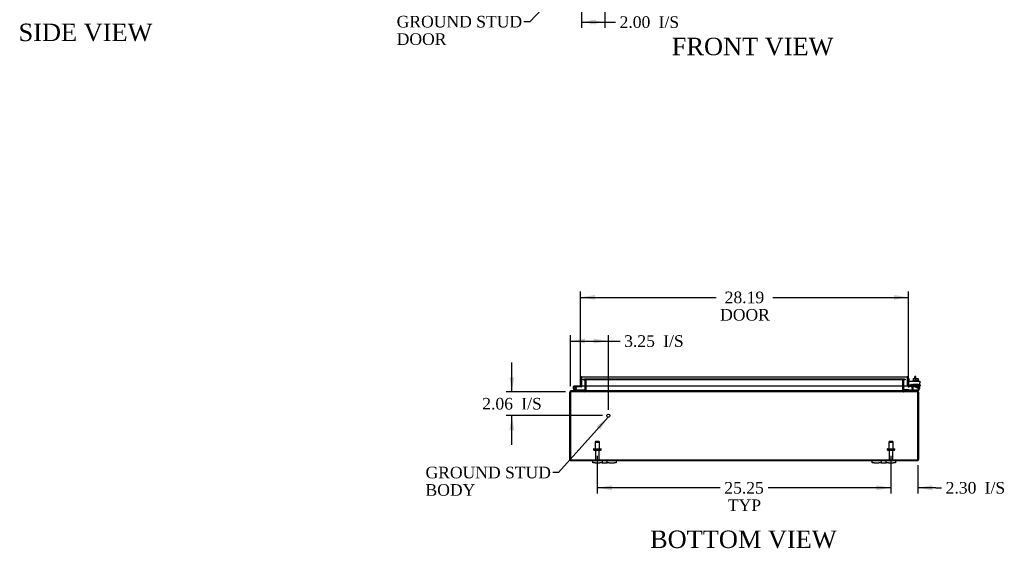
# Model space of a CAD drawing. Header units: inches. Extents: x 12 to 226, y 8 to 156.
# Tile 1 of 8: x 16 to 100, y 8 to 53. Entities that reach past the tile are written whole.
import ezdxf
from ezdxf.enums import TextEntityAlignment as Align

# ---------------------------------------------------------------- set-up
doc = ezdxf.new("R2010")
doc.units = ezdxf.units.IN
doc.header["$MEASUREMENT"] = 0
for name, color, linetype in [('COM40153-1', 7, 'CONTINUOUS'), ('COM40153-2', 7, 'CONTINUOUS'), ('COM42667', 7, 'CONTINUOUS'), ('COM42780', 7, 'CONTINUOUS'), ('COM48490', 7, 'CONTINUOUS'), ('COM71780-21', 7, 'CONTINUOUS'), ('DEFAULT', 7, 'CONTINUOUS'), ('FET07710', 7, 'CONTINUOUS'), ('HNG10620-32B', 7, 'CONTINUOUS'), ('HNG10620-32C', 7, 'CONTINUOUS'), ('HNG10620-32P', 7, 'CONTINUOUS'), ('SCC19011', 7, 'CONTINUOUS'), ('STD21878', 7, 'CONTINUOUS'), ('STD26094', 7, 'CONTINUOUS'), ('WAF25035', 7, 'CONTINUOUS')]:
    doc.layers.add(name, color=color, linetype=linetype)
doc.styles.add('SEACAD_TIMES_NEW_ROMAN', font='times.ttf')

# ---------------------------------------------------------------- blocks, each defined once
blk = doc.blocks.new('SEANNOT_GROUP1')
at = {"layer": 'DEFAULT', "linetype": 'Continuous'}
blk.add_hatch(color=136, dxfattribs=at).paths.add_polyline_path([(65.511, 17.844), (66.189, 18.914), (65.201, 18.122)])
at = {"layer": 'DEFAULT', "color": 136, "linetype": 'Continuous'}
blk.add_line((61.936, 14.16), (61.436, 14.16), dxfattribs=at)
blk.add_lwpolyline([(61.936, 14.16), (66.189, 18.914)], dxfattribs=at)
at = {"layer": 'DEFAULT', "color": 136, "linetype": 'Continuous', "style": 'SEACAD_TIMES_NEW_ROMAN'}
for s, p in [('GROUND STUD', (50.493, 14.66)), ('BODY', (50.493, 13.16))]:
    blk.add_text(s, height=1, dxfattribs=at).set_placement(p, align=Align.TOP_LEFT)
blk = doc.blocks.new('SEANNOT_GROUP2')
at = {"layer": 'DEFAULT', "linetype": 'Continuous'}
blk.add_hatch(color=136, dxfattribs=at).paths.add_polyline_path([(65.108, 58.616), (65.815, 59.667), (64.805, 58.902)])
at = {"layer": 'DEFAULT', "color": 136, "linetype": 'Continuous'}
blk.add_line((59.457, 52.944), (58.957, 52.944), dxfattribs=at)
blk.add_lwpolyline([(59.457, 52.944), (65.815, 59.667)], dxfattribs=at)
at = {"layer": 'DEFAULT', "color": 136, "linetype": 'Continuous', "style": 'SEACAD_TIMES_NEW_ROMAN'}
for s, p in [('GROUND STUD', (48.015, 53.444)), ('DOOR', (48.015, 51.944))]:
    blk.add_text(s, height=1, dxfattribs=at).set_placement(p, align=Align.TOP_LEFT)
blk = doc.blocks.new('GDIMGGROUP4')
at = {"layer": 'DEFAULT', "linetype": 'Continuous'}
for points in [[(66.518, 12.639), (66.518, 13.056), (65.268, 12.848)], [(89.268, 12.639), (90.518, 12.848), (89.268, 13.056)]]:
    blk.add_hatch(color=136, dxfattribs=at).paths.add_polyline_path(points)
at = {"layer": 'DEFAULT', "color": 136, "linetype": 'Continuous'}
for p, q in [((65.268, 15.593), (65.268, 12.348)), ((90.518, 15.593), (90.518, 12.348)), ((75.837, 12.848), (65.268, 12.848)), ((90.518, 12.848), (79.949, 12.848))]:
    blk.add_line(p, q, dxfattribs=at)
at = {"layer": 'DEFAULT', "color": 136, "linetype": 'Continuous', "style": 'SEACAD_TIMES_NEW_ROMAN'}
for s, p in [('25.25', (76.187, 13.348)), ('TYP', (76.495, 11.848))]:
    blk.add_text(s, height=1, dxfattribs=at).set_placement(p, align=Align.TOP_LEFT)
blk = doc.blocks.new('GDIMGGROUP11')
at = {"layer": 'DEFAULT', "linetype": 'Continuous'}
for points in [[(65.08, 29.434), (63.83, 29.226), (65.08, 29.018)], [(90.768, 29.434), (90.768, 29.018), (92.018, 29.226)]]:
    blk.add_hatch(color=136, dxfattribs=at).paths.add_polyline_path(points)
at = {"layer": 'DEFAULT', "color": 136, "linetype": 'Continuous'}
for p, q in [((63.83, 22.099), (63.83, 29.726)), ((92.018, 22.127), (92.018, 29.726)), ((63.83, 29.226), (75.477, 29.226)), ((80.371, 29.226), (92.018, 29.226))]:
    blk.add_line(p, q, dxfattribs=at)
at = {"layer": 'DEFAULT', "color": 136, "linetype": 'Continuous', "style": 'SEACAD_TIMES_NEW_ROMAN'}
for s, p in [('28.19', (76.218, 29.726)), ('DOOR', (75.827, 28.226))]:
    blk.add_text(s, height=1, dxfattribs=at).set_placement(p, align=Align.TOP_LEFT)
blk = doc.blocks.new('GDIMGGROUP14')
at = {"layer": 'DEFAULT', "linetype": 'Continuous'}
for points in [[(89.268, 12.639), (90.518, 12.848), (89.268, 13.056)], [(94.071, 12.639), (94.071, 13.056), (92.821, 12.848)]]:
    blk.add_hatch(color=136, dxfattribs=at).paths.add_polyline_path(points)
at = {"layer": 'DEFAULT', "color": 136, "linetype": 'Continuous'}
for p, q in [((90.518, 15.593), (90.518, 12.348)), ((92.821, 14.792), (92.821, 12.348)), ((90.518, 12.848), (88.018, 12.848)), ((94.371, 12.848), (92.821, 12.848)), ((94.371, 12.848), (94.871, 12.848))]:
    blk.add_line(p, q, dxfattribs=at)
at = {"layer": 'DEFAULT', "color": 136, "linetype": 'Continuous', "style": 'SEACAD_TIMES_NEW_ROMAN'}
for s, p in [('2.30', (95.221, 13.348)), ('I/S', (98.575, 13.348))]:
    blk.add_text(s, height=1, dxfattribs=at).set_placement(p, align=Align.TOP_LEFT)
blk = doc.blocks.new('GDIMGGROUP15')
at = {"layer": 'DEFAULT', "linetype": 'Continuous'}
for points in [[(65.152, 52.699), (65.152, 53.115), (63.902, 52.907)], [(64.652, 52.699), (65.902, 52.907), (64.652, 53.115)]]:
    blk.add_hatch(color=136, dxfattribs=at).paths.add_polyline_path(points)
at = {"layer": 'DEFAULT', "color": 136, "linetype": 'Continuous'}
for p, q in [((65.902, 59.278), (65.902, 52.407)), ((63.902, 57.278), (63.902, 52.407)), ((63.902, 52.907), (66.332, 52.907)), ((66.332, 52.907), (66.832, 52.907))]:
    blk.add_line(p, q, dxfattribs=at)
at = {"layer": 'DEFAULT', "color": 136, "linetype": 'Continuous', "style": 'SEACAD_TIMES_NEW_ROMAN'}
for s, p in [('2.00', (67.182, 53.407)), ('I/S', (70.536, 53.407))]:
    blk.add_text(s, height=1, dxfattribs=at).set_placement(p, align=Align.TOP_LEFT)
blk = doc.blocks.new('GDIMGGROUP16')
at = {"layer": 'DEFAULT', "linetype": 'Continuous'}
for points in [[(64.215, 25.678), (62.965, 25.47), (64.215, 25.261)], [(64.965, 25.678), (64.965, 25.261), (66.215, 25.47)]]:
    blk.add_hatch(color=136, dxfattribs=at).paths.add_polyline_path(points)
at = {"layer": 'DEFAULT', "color": 136, "linetype": 'Continuous'}
for p, q in [((62.965, 21.576), (62.965, 25.97)), ((62.965, 25.47), (66.725, 25.47)), ((66.215, 19.552), (66.215, 25.97)), ((66.725, 25.47), (67.225, 25.47))]:
    blk.add_line(p, q, dxfattribs=at)
at = {"layer": 'DEFAULT', "color": 136, "linetype": 'Continuous', "style": 'SEACAD_TIMES_NEW_ROMAN'}
for s, p in [('3.25', (67.575, 25.97)), ('I/S', (70.93, 25.97))]:
    blk.add_text(s, height=1, dxfattribs=at).set_placement(p, align=Align.TOP_LEFT)
blk = doc.blocks.new('GDIMGGROUP17')
at = {"layer": 'DEFAULT', "linetype": 'Continuous'}
for points in [[(57.707, 22.362), (57.915, 21.112), (58.124, 22.362)], [(57.707, 17.802), (58.124, 17.802), (57.915, 19.052)]]:
    blk.add_hatch(color=136, dxfattribs=at).paths.add_polyline_path(points)
at = {"layer": 'DEFAULT', "color": 136, "linetype": 'Continuous'}
for p, q in [((57.915, 21.112), (57.915, 23.612)), ((62.527, 21.112), (57.415, 21.112)), ((65.715, 19.052), (57.415, 19.052)), ((57.915, 16.552), (57.915, 19.052))]:
    blk.add_line(p, q, dxfattribs=at)
at = {"layer": 'DEFAULT', "color": 136, "linetype": 'Continuous', "style": 'SEACAD_TIMES_NEW_ROMAN'}
for s, p in [('2.06', (55.373, 20.582)), ('I/S', (58.727, 20.582))]:
    blk.add_text(s, height=1, dxfattribs=at).set_placement(p, align=Align.TOP_LEFT)

msp = doc.modelspace()

# ---------------------------------------------------------------- linework, layer by layer
at = {"layer": 'COM40153-1', "color": 7}
for p, q in [((92.571, 22.256), (92.571, 22.434)), ((92.643, 22.434), (92.571, 22.434)), ((92.643, 22.256), (92.643, 22.434))]:
    msp.add_line(p, q, dxfattribs=at)
at = {"layer": 'COM40153-2', "color": 7}
for p, q in [((92.09, 22.222), (92.018, 22.222)), ((92.09, 22.03), (92.09, 22.222)), ((92.302, 21.622), (92.144, 21.622)), ((92.294, 21.694), (92.19, 21.694)), ((93.018, 21.694), (92.989, 21.694)), ((92.989, 21.622), (93.018, 21.622)), ((93.018, 21.694), (93.018, 21.622))]:
    msp.add_line(p, q, dxfattribs=at)
msp.add_arc((92.126, 21.73), 0.108, 180, 186.85453, dxfattribs=at)
at = {"layer": 'COM42667', "color": 7}
for p, q in [((92.019, 22.03), (92.989, 22.03)), ((92.019, 21.887), (92.019, 22.03)), ((92.989, 22.03), (92.989, 21.887)), ((92.019, 21.887), (92.019, 21.631)), ((92.133, 21.605), (92.192, 21.696)), ((92.302, 21.664), (92.302, 21.404)), ((92.652, 21.493), (92.767, 21.654)), ((92.652, 21.464), (92.652, 21.493)), ((92.761, 21.464), (92.652, 21.464)), ((92.761, 21.605), (92.682, 21.493)), ((92.682, 21.493), (92.761, 21.493)), ((92.761, 21.493), (92.761, 21.605)), ((92.761, 21.404), (92.761, 21.464)), ((92.792, 21.404), (92.761, 21.404)), ((92.767, 21.654), (92.792, 21.654)), ((92.792, 21.654), (92.792, 21.493)), ((92.792, 21.493), (92.825, 21.493)), ((92.825, 21.464), (92.792, 21.464)), ((92.792, 21.464), (92.792, 21.404)), ((92.825, 21.493), (92.825, 21.464)), ((92.989, 21.404), (92.989, 21.887))]:
    msp.add_line(p, q, dxfattribs=at)
for centre, radius, start, end in [((92.079, 21.631), 0.06, 180, 202.199), ((92.242, 21.664), 0.06, 0, 147.15449), ((92.427, 21.404), 0.125, 180, 270), ((92.864, 21.404), 0.125, 270, 0)]:
    msp.add_arc(centre, radius, start, end, dxfattribs=at)
at = {"layer": 'COM42780', "color": 7}
for p, q in [((91.59, 21.277), (91.657, 21.344)), ((91.59, 21.277), (91.64, 21.226)), ((91.657, 21.344), (91.707, 21.293)), ((91.741, 21.279), (92.64, 21.279)), ((91.775, 21.278), (91.775, 21.279)), ((91.835, 21.278), (91.775, 21.278)), ((91.835, 21.278), (91.835, 21.279)), ((91.863, 21.278), (91.835, 21.278)), ((91.863, 21.278), (91.863, 21.279)), ((92.025, 21.278), (91.863, 21.278)), ((91.976, 21.278), (91.976, 21.279)), ((92.025, 21.278), (92.025, 21.279)), ((92.389, 21.616), (92.39, 21.67)), ((92.39, 21.756), (92.89, 21.756)), ((92.39, 21.67), (92.39, 21.756)), ((92.39, 21.67), (92.39, 21.2)), ((92.39, 21.661), (92.89, 21.661)), ((92.445, 21.661), (92.445, 21.566)), ((92.445, 21.566), (92.835, 21.566)), ((92.515, 21.756), (92.515, 21.566)), ((92.533, 21.756), (92.533, 21.566)), ((92.64, 21.279), (92.89, 21.279)), ((92.746, 21.566), (92.746, 21.756)), ((92.765, 21.756), (92.765, 21.566)), ((92.89, 21.184), (92.785, 21.184)), ((92.835, 21.566), (92.835, 21.661)), ((92.89, 21.616), (92.89, 21.756)), ((92.89, 21.327), (92.89, 21.616)), ((92.89, 21.282), (92.89, 21.327)), ((92.89, 21.279), (92.89, 21.282)), ((92.89, 21.279), (92.89, 21.184))]:
    msp.add_line(p, q, dxfattribs=at)
for radius in [0.143, 0.048]:
    msp.add_arc((91.741, 21.327), radius, 225, 270, dxfattribs=at)
msp.add_ellipse((92.14, 22.285), major_axis=(0, -14.322), ratio=0.017455, start_param=1.503851, end_param=1.524085, dxfattribs=at)
for points, knots in [([(92.381, 21.279), (92.383, 21.279), (92.384, 21.281), (92.386, 21.284), (92.386, 21.285), (92.387, 21.287)], [0, 0, 0, 0, 0.25, 0.25, 0.3597521, 0.3597521, 0.3597521, 0.3597521]), ([(92.39, 21.2), (92.39, 21.195), (92.389, 21.191), (92.386, 21.186), (92.384, 21.184), (92.381, 21.184)], [0, 0, 0, 0, 0.5, 0.5, 1, 1, 1, 1]), ([(92.387, 21.287), (92.387, 21.287), (92.387, 21.287), (92.387, 21.289), (92.387, 21.291), (92.388, 21.297), (92.389, 21.303), (92.389, 21.314), (92.389, 21.32), (92.389, 21.327)], [0.3597521, 0.3597521, 0.3597521, 0.3597521, 0.375, 0.375, 0.5, 0.5, 0.75, 0.75, 1, 1, 1, 1])]:
    msp.add_open_spline(points, degree=3, knots=knots, dxfattribs=at)
at = {"layer": 'COM48490', "color": 7}
for p, q in [((64.038, 22.197), (64.114, 22.197)), ((64.038, 22.125), (64.038, 22.197)), ((64.114, 22.125), (64.038, 22.125)), ((64.114, 22.197), (64.121, 22.197)), ((64.114, 22.125), (64.121, 22.125)), ((64.121, 22.197), (64.166, 22.197)), ((64.121, 22.197), (64.121, 22.125)), ((64.166, 22.125), (64.121, 22.125)), ((64.16, 22.125), (64.16, 22.197)), ((91.619, 22.197), (64.166, 22.197)), ((91.619, 22.125), (64.166, 22.125)), ((64.178, 22.125), (64.178, 22.197)), ((64.196, 22.089), (64.268, 22.089)), ((64.196, 22.089), (64.196, 21.627)), ((64.268, 22.089), (64.268, 21.627)), ((64.281, 21.627), (64.281, 22.089)), ((91.505, 22.089), (91.505, 21.627)), ((91.59, 22.089), (91.518, 22.089)), ((91.518, 22.089), (91.518, 21.627)), ((91.59, 22.089), (91.59, 21.627)), ((91.608, 22.125), (91.608, 22.197)), ((91.619, 22.197), (91.664, 22.197)), ((91.664, 22.125), (91.619, 22.125)), ((91.626, 22.197), (91.626, 22.125)), ((91.672, 22.197), (91.664, 22.197)), ((91.664, 22.125), (91.664, 22.197)), ((91.672, 22.125), (91.664, 22.125)), ((91.672, 22.197), (91.748, 22.197)), ((91.748, 22.125), (91.672, 22.125)), ((91.748, 22.197), (91.748, 22.125)), ((63.001, 21.16), (63.001, 21.184)), ((63.001, 21.184), (63.025, 21.184)), ((63.025, 21.184), (63.025, 21.112)), ((63.025, 21.184), (63.027, 21.184)), ((63.027, 21.112), (63.027, 21.184)), ((92.759, 21.184), (63.027, 21.184)), ((63.043, 21.184), (63.043, 21.112)), ((64.16, 21.184), (64.16, 21.112)), ((64.178, 21.184), (64.178, 21.112)), ((64.196, 21.627), (64.196, 21.22)), ((64.196, 21.22), (64.268, 21.22)), ((64.268, 21.627), (64.268, 21.22)), ((64.281, 21.22), (64.281, 21.627)), ((91.505, 21.627), (91.505, 21.22)), ((91.518, 21.627), (91.518, 21.22)), ((91.59, 21.22), (91.518, 21.22)), ((91.59, 21.627), (91.59, 21.22)), ((91.608, 21.184), (91.608, 21.112)), ((91.626, 21.112), (91.626, 21.184)), ((92.743, 21.184), (92.743, 21.112)), ((92.759, 21.112), (92.759, 21.184)), ((92.759, 21.184), (92.761, 21.184)), ((92.761, 21.184), (92.761, 21.112)), ((92.761, 21.184), (92.785, 21.184)), ((92.785, 21.16), (92.785, 21.184)), ((62.893, 15.292), (62.893, 21.076)), ((62.965, 21.076), (62.893, 21.076)), ((62.965, 15.292), (62.965, 21.076)), ((62.965, 21.076), (62.965, 15.292)), ((63.001, 21.112), (63.001, 21.16)), ((63.001, 21.112), (63.025, 21.112)), ((63.025, 21.112), (63.027, 21.112)), ((92.759, 21.112), (63.027, 21.112)), ((92.759, 21.112), (92.761, 21.112)), ((92.761, 21.112), (92.785, 21.112)), ((92.785, 21.112), (92.785, 21.16)), ((92.821, 21.076), (92.893, 21.076)), ((92.821, 21.076), (92.821, 15.292)), ((92.821, 15.292), (92.821, 21.076)), ((92.893, 21.076), (92.893, 15.292)), ((62.965, 15.191), (62.965, 15.292)), ((62.965, 15.292), (62.965, 15.191)), ((63.001, 15.256), (92.785, 15.256)), ((63.001, 15.256), (63.001, 15.184)), ((92.785, 15.256), (92.785, 15.184)), ((92.821, 15.191), (92.821, 15.292)), ((92.821, 15.292), (92.821, 15.191)), ((63.001, 15.184), (64.893, 15.184)), ((66.893, 15.184), (88.893, 15.184)), ((90.893, 15.184), (92.785, 15.184))]:
    msp.add_line(p, q, dxfattribs=at)
for centre, radius, start, end in [((64.16, 22.089), 0.108, 0, 90), ((64.16, 22.089), 0.036, 0, 90), ((64.175, 22.092), 0.106, 358.80741, 88.69259), ((91.61, 22.092), 0.106, 91.3077, 181.1923), ((91.626, 22.089), 0.108, 90, 180), ((91.626, 22.089), 0.036, 90, 180), ((63.001, 21.076), 0.108, 90, 180), ((64.16, 21.22), 0.036, 270, 360), ((64.16, 21.22), 0.108, 270, 349.60158), ((64.175, 21.218), 0.106, 271.3077, 1.1923), ((64.16, 21.22), 0.108, 349.60158, 360), ((91.61, 21.218), 0.106, 178.80741, 268.69259), ((91.626, 21.22), 0.108, 180, 190.39942), ((91.626, 21.22), 0.108, 190.39942, 270), ((91.626, 21.22), 0.036, 180, 270), ((92.785, 21.076), 0.108, 0, 90), ((63.001, 21.076), 0.036, 141.27673, 180), ((63.001, 21.076), 0.036, 90, 141.27673), ((92.785, 21.076), 0.036, 38.72327, 90), ((92.785, 21.076), 0.036, 0, 38.72327), ((63.001, 15.292), 0.108, 180, 250.52878), ((63.001, 15.292), 0.036, 180, 270), ((92.785, 15.292), 0.036, 270, 0), ((92.785, 15.292), 0.108, 289.47122, 0), ((63.001, 15.292), 0.108, 250.52878, 270), ((92.785, 15.292), 0.108, 270, 289.47122)]:
    msp.add_arc(centre, radius, start, end, dxfattribs=at)
for centre, major_axis, start_param, end_param in [((63.001, 15.292), (0, 0.036), 1.570796, 3.141593), ((92.785, 15.292), (0, 0.036), 3.141593, 4.712389), ((63.001, 15.292), (0, 0.108), 2.801756, 3.141593), ((92.785, 15.292), (0, 0.108), 3.141593, 3.48143)]:
    msp.add_ellipse(centre, major_axis=major_axis, ratio=0.997813, start_param=start_param, end_param=end_param, dxfattribs=at)
for points, knots in [([(64.281, 22.089), (64.281, 22.091), (64.281, 22.093), (64.279, 22.097), (64.278, 22.098), (64.274, 22.103), (64.27, 22.106), (64.262, 22.11), (64.258, 22.112), (64.249, 22.116), (64.244, 22.117), (64.229, 22.121), (64.219, 22.123), (64.199, 22.125), (64.188, 22.125), (64.178, 22.125)], [0, 0, 0, 0, 0.0625, 0.0625, 0.125, 0.125, 0.25, 0.25, 0.375, 0.375, 0.5, 0.5, 0.75, 0.75, 1, 1, 1, 1]), ([(91.608, 22.125), (91.598, 22.125), (91.587, 22.125), (91.567, 22.123), (91.557, 22.121), (91.542, 22.117), (91.537, 22.116), (91.528, 22.112), (91.523, 22.11), (91.515, 22.106), (91.512, 22.103), (91.508, 22.098), (91.507, 22.097), (91.505, 22.093), (91.505, 22.091), (91.505, 22.089)], [0, 0, 0, 0, 0.25, 0.25, 0.5, 0.5, 0.625, 0.625, 0.75, 0.75, 0.875, 0.875, 0.9375, 0.9375, 1, 1, 1, 1]), ([(62.965, 21.076), (62.97, 21.091), (62.975, 21.105), (62.986, 21.131), (62.991, 21.143), (63.001, 21.163), (63.006, 21.171), (63.016, 21.182), (63.022, 21.184), (63.027, 21.184)], [0, 0, 0, 0, 0.25, 0.25, 0.5, 0.5, 0.75, 0.75, 1, 1, 1, 1]), ([(64.178, 21.184), (64.188, 21.184), (64.199, 21.185), (64.219, 21.187), (64.229, 21.189), (64.244, 21.193), (64.249, 21.194), (64.258, 21.197), (64.262, 21.199), (64.27, 21.204), (64.274, 21.207), (64.278, 21.211), (64.279, 21.213), (64.281, 21.217), (64.281, 21.219), (64.281, 21.22)], [0, 0, 0, 0, 0.25, 0.25, 0.5, 0.5, 0.625, 0.625, 0.75, 0.75, 0.875, 0.875, 0.9375, 0.9375, 1, 1, 1, 1]), ([(91.505, 21.22), (91.505, 21.219), (91.505, 21.217), (91.506, 21.213), (91.508, 21.211), (91.512, 21.207), (91.515, 21.204), (91.523, 21.199), (91.528, 21.197), (91.537, 21.194), (91.542, 21.193), (91.557, 21.189), (91.567, 21.187), (91.587, 21.185), (91.598, 21.184), (91.608, 21.184)], [0, 0, 0, 0, 0.0625, 0.0625, 0.125, 0.125, 0.25, 0.25, 0.375, 0.375, 0.5, 0.5, 0.75, 0.75, 1, 1, 1, 1]), ([(92.759, 21.184), (92.764, 21.184), (92.769, 21.182), (92.78, 21.171), (92.785, 21.163), (92.795, 21.143), (92.8, 21.131), (92.811, 21.105), (92.816, 21.091), (92.821, 21.076)], [0, 0, 0, 0, 0.25, 0.25, 0.5, 0.5, 0.75, 0.75, 1, 1, 1, 1]), ([(62.965, 21.076), (62.975, 21.086), (62.986, 21.095), (63.006, 21.109), (63.016, 21.112), (63.027, 21.112)], [0, 0, 0, 0, 0.5, 0.5, 1, 1, 1, 1]), ([(92.759, 21.112), (92.769, 21.112), (92.78, 21.109), (92.8, 21.095), (92.811, 21.086), (92.821, 21.076)], [0, 0, 0, 0, 0.5, 0.5, 1, 1, 1, 1])]:
    msp.add_open_spline(points, degree=3, knots=knots, dxfattribs=at)
at = {"layer": 'COM71780-21', "color": 7}
for p, q in [((63.83, 21.599), (63.83, 22.286)), ((63.902, 22.388), (63.902, 22.286)), ((63.902, 22.286), (63.902, 22.388)), ((63.902, 21.599), (63.902, 22.286)), ((63.902, 22.286), (63.902, 21.627)), ((63.938, 22.394), (91.91, 22.394)), ((91.946, 22.286), (91.946, 22.388)), ((91.946, 22.388), (91.946, 22.286)), ((91.946, 21.627), (91.946, 22.286)), ((91.946, 22.286), (91.946, 21.627)), ((92.018, 22.286), (92.018, 21.627)), ((63.83, 21.599), (63.902, 21.599)), ((63.902, 21.627), (91.946, 21.627)), ((92.018, 21.627), (91.946, 21.627)), ((92.031, 21.6), (91.984, 21.545)), ((92.23, 21.622), (92.06, 21.592)), ((92.06, 21.592), (92.073, 21.521)), ((92.243, 21.551), (92.073, 21.521)), ((92.243, 21.551), (92.23, 21.622))]:
    msp.add_line(p, q, dxfattribs=at)
for centre, radius, start, end in [((63.938, 22.286), 0.108, 109.47122, 180), ((63.938, 22.286), 0.108, 90, 109.47122), ((91.91, 22.286), 0.108, 70.52878, 90), ((91.91, 22.286), 0.108, 0, 70.52878), ((92.054, 21.627), 0.108, 180, 230), ((92.054, 21.627), 0.108, 230.00006, 279.99994), ((92.054, 21.627), 0.036, 180, 230), ((92.054, 21.627), 0.036, 230, 280)]:
    msp.add_arc(centre, radius, start, end, dxfattribs=at)
for centre, start_param, end_param in [((63.938, 22.286), 3.141593, 3.48143), ((91.91, 22.286), 2.801756, 3.141593)]:
    msp.add_ellipse(centre, major_axis=(0, -0.108), ratio=0.997813, start_param=start_param, end_param=end_param, dxfattribs=at)
at = {"layer": 'FET07710', "color": 7}
for p, q in [((64.893, 14.997), (64.893, 15.184)), ((64.893, 15.184), (65.08, 15.184)), ((65.08, 14.997), (64.893, 14.997)), ((65.08, 15.184), (65.487, 15.184)), ((65.08, 14.997), (65.487, 14.997)), ((65.487, 15.184), (65.674, 15.184)), ((65.674, 14.997), (65.487, 14.997)), ((65.674, 15.184), (65.892, 15.184)), ((65.674, 15.184), (65.674, 14.997)), ((65.674, 14.997), (65.892, 14.997)), ((65.892, 15.184), (65.893, 15.184)), ((65.892, 14.997), (65.893, 14.997)), ((65.893, 15.184), (66.111, 15.184)), ((65.893, 14.997), (66.111, 14.997)), ((66.111, 14.997), (66.111, 15.184)), ((66.111, 15.184), (66.298, 15.184)), ((66.298, 14.997), (66.111, 14.997)), ((66.298, 15.184), (66.705, 15.184)), ((66.298, 14.997), (66.705, 14.997)), ((66.705, 15.184), (66.893, 15.184)), ((66.893, 14.997), (66.705, 14.997)), ((66.893, 15.184), (66.893, 14.997)), ((88.893, 14.997), (88.893, 15.184)), ((88.893, 15.184), (89.08, 15.184)), ((89.08, 14.997), (88.893, 14.997)), ((89.08, 15.184), (89.487, 15.184)), ((89.08, 14.997), (89.487, 14.997)), ((89.487, 15.184), (89.674, 15.184)), ((89.674, 14.997), (89.487, 14.997)), ((89.674, 15.184), (89.892, 15.184)), ((89.674, 15.184), (89.674, 14.997)), ((89.674, 14.997), (89.892, 14.997)), ((89.892, 15.184), (89.893, 15.184)), ((89.892, 14.997), (89.893, 14.997)), ((89.893, 15.184), (90.111, 15.184)), ((89.893, 14.997), (90.111, 14.997)), ((90.111, 14.997), (90.111, 15.184)), ((90.111, 15.184), (90.298, 15.184)), ((90.298, 14.997), (90.111, 14.997)), ((90.298, 15.184), (90.705, 15.184)), ((90.298, 14.997), (90.705, 14.997)), ((90.705, 15.184), (90.893, 15.184)), ((90.893, 14.997), (90.705, 14.997)), ((90.893, 15.184), (90.893, 14.997))]:
    msp.add_line(p, q, dxfattribs=at)
at = {"layer": 'HNG10620-32B', "color": 7}
for p, q in [((63.35, 21.21), (63.223, 21.337)), ((63.392, 21.253), (63.266, 21.379)), ((63.377, 21.299), (63.36, 21.356)), ((64.148, 21.244), (63.413, 21.244)), ((64.148, 21.184), (64.148, 21.244))]:
    msp.add_line(p, q, dxfattribs=at)
for centre, radius, start, end in [((63.332, 21.446), 0.154, 287.18186, 225), ((63.332, 21.446), 0.0938, 287.18186, 225), ((63.413, 21.273), 0.089, 225, 270), ((63.413, 21.273), 0.029, 225, 270)]:
    msp.add_arc(centre, radius, start, end, dxfattribs=at)
at = {"layer": 'HNG10620-32C', "color": 7}
for p, q in [((63.902, 22.079), (63.902, 22.079)), ((63.486, 21.599), (63.332, 21.599)), ((63.486, 21.539), (63.454, 21.539)), ((63.83, 21.599), (63.486, 21.599)), ((63.486, 21.599), (63.486, 21.539)), ((63.873, 21.539), (63.486, 21.539))]:
    msp.add_line(p, q, dxfattribs=at)
for centre, radius, start, end in [((63.332, 21.446), 0.154, 277.42813, 287.18186), ((63.873, 21.628), 0.089, 270, 0)]:
    msp.add_arc(centre, radius, start, end, dxfattribs=at)
at = {"layer": 'HNG10620-32P', "color": 7}
msp.add_circle((63.332, 21.446), 0.0938, dxfattribs=at)
at = {"layer": 'SCC19011', "color": 7}
for p, q in [((92.425, 22.256), (92.425, 22.075)), ((92.425, 22.256), (92.64, 22.256)), ((92.64, 22.256), (92.64, 22.075)), ((92.64, 22.256), (92.855, 22.256)), ((92.855, 22.256), (92.855, 22.075))]:
    msp.add_line(p, q, dxfattribs=at)
at = {"layer": 'STD21878', "color": 7}
for radius in [0.141, 0.125]:
    msp.add_circle((66.215, 19.052), radius, dxfattribs=at)
at = {"layer": 'STD26094', "color": 7}
for p, q in [((64.943, 16.163), (64.943, 16.123)), ((64.973, 16.193), (65.563, 16.193)), ((64.973, 16.093), (65.563, 16.093)), ((65.118, 16.818), (65.08, 16.781)), ((65.08, 16.781), (65.455, 16.781)), ((65.08, 16.781), (65.08, 16.193)), ((65.103, 16.093), (65.103, 15.316)), ((65.418, 16.818), (65.118, 16.818)), ((65.455, 16.781), (65.418, 16.818)), ((65.433, 15.316), (65.433, 16.093)), ((65.455, 16.193), (65.455, 16.781)), ((65.593, 16.123), (65.593, 16.163)), ((90.193, 16.163), (90.193, 16.123)), ((90.223, 16.193), (90.813, 16.193)), ((90.223, 16.093), (90.813, 16.093)), ((90.368, 16.818), (90.33, 16.781)), ((90.33, 16.781), (90.705, 16.781)), ((90.33, 16.781), (90.33, 16.193)), ((90.353, 16.093), (90.353, 15.316)), ((90.668, 16.818), (90.368, 16.818)), ((90.705, 16.781), (90.668, 16.818)), ((90.683, 15.316), (90.683, 16.093)), ((90.705, 16.193), (90.705, 16.781)), ((90.843, 16.123), (90.843, 16.163))]:
    msp.add_line(p, q, dxfattribs=at)
for centre, radius, start, end in [((64.973, 16.163), 0.03, 90, 180), ((64.973, 16.123), 0.03, 180, 270), ((65.563, 16.163), 0.03, 0, 90), ((65.563, 16.123), 0.03, 270, 0), ((90.223, 16.163), 0.03, 90, 180), ((90.223, 16.123), 0.03, 180, 270), ((90.813, 16.163), 0.03, 0, 90), ((90.813, 16.123), 0.03, 270, 0), ((65.163, 15.316), 0.06, 180, 270), ((65.373, 15.316), 0.06, 270, 0), ((90.413, 15.316), 0.06, 180, 270), ((90.623, 15.316), 0.06, 270, 0)]:
    msp.add_arc(centre, radius, start, end, dxfattribs=at)
at = {"layer": 'WAF25035', "color": 7}
for p, q in [((92.89, 22.075), (92.39, 22.075)), ((92.39, 22.075), (92.39, 22.03)), ((92.89, 22.03), (92.89, 22.075))]:
    msp.add_line(p, q, dxfattribs=at)

# ---------------------------------------------------------------- block references
at = {"layer": 'DEFAULT', "color": 7}
for name in ['SEANNOT_GROUP2', 'GDIMGGROUP15', 'GDIMGGROUP11', 'GDIMGGROUP16', 'GDIMGGROUP17', 'SEANNOT_GROUP1', 'GDIMGGROUP4', 'GDIMGGROUP14']:
    msp.add_blockref(name, (0, 0), dxfattribs=at)

# ---------------------------------------------------------------- texts
at = {"layer": 'DEFAULT', "color": 7, "style": 'SEACAD_TIMES_NEW_ROMAN'}
for s, p in [('SIDE VIEW', (15.499, 52.775)), ('FRONT VIEW', (71.67, 51.562)), ('BOTTOM VIEW', (69.804, 9.167))]:
    msp.add_text(s, height=1.5, dxfattribs=at).set_placement(p, align=Align.TOP_LEFT)

doc.saveas('drawing.dxf')
